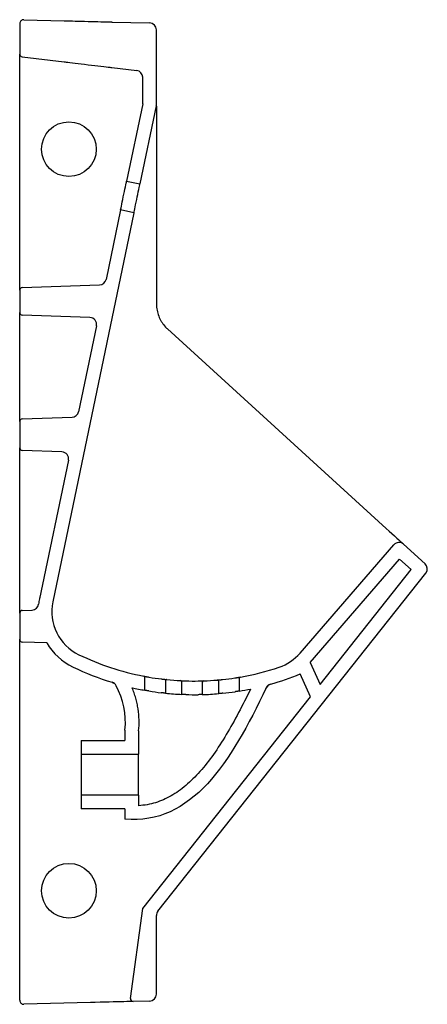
# Model space of a CAD drawing. Header units: millimetres. Extents: x 4269.059 to 4269.358, y 1648.954 to 1649.674.
import ezdxf

# ---------------------------------------------------------------- set-up
doc = ezdxf.new("R2010")
doc.units = ezdxf.units.MM
doc.layers.add('SANINDUSA', color=3, linetype='Continuous')

msp = doc.modelspace()

# ---------------------------------------------------------------- linework, layer by layer
at = {"layer": 'SANINDUSA'}
for p, q in [((4269.0594, 1649.67056), (4269.0594, 1649.64841)), ((4269.06248, 1649.67356), (4269.0919, 1649.67279)), ((4269.1269, 1649.67187), (4269.15453, 1649.67115)), ((4269.1594, 1649.61154), (4269.1594, 1649.66615)), ((4269.0594, 1649.62836), (4269.0594, 1649.64841)), ((4269.06116, 1649.64643), (4269.0919, 1649.64276)), ((4269.1269, 1649.63857), (4269.145, 1649.63641)), ((4269.1494, 1649.61205), (4269.1494, 1649.63145)), ((4269.0594, 1649.53361), (4269.0594, 1649.62836)), ((4269.1494, 1649.61205), (4269.13761, 1649.55556)), ((4269.1593, 1649.61052), (4269.1474, 1649.55351)), ((4269.13761, 1649.55556), (4269.1474, 1649.55351)), ((4269.1594, 1649.54705), (4269.1594, 1649.46591)), ((4269.14301, 1649.53247), (4269.08366, 1649.24802)), ((4269.13322, 1649.53451), (4269.12261, 1649.48366)), ((4269.14301, 1649.53247), (4269.13322, 1649.53451)), ((4269.0594, 1649.47571), (4269.0594, 1649.49659)), ((4269.06133, 1649.47771), (4269.11789, 1649.47968)), ((4269.0594, 1649.47571), (4269.0594, 1649.45957)), ((4269.0594, 1649.43958), (4269.0594, 1649.45957)), ((4269.11083, 1649.45584), (4269.06133, 1649.45757)), ((4269.11555, 1649.44983), (4269.10243, 1649.38695)), ((4269.16756, 1649.44743), (4269.32753, 1649.30167)), ((4269.0594, 1649.40169), (4269.0594, 1649.43958)), ((4269.0594, 1649.37971), (4269.0594, 1649.40169)), ((4269.0594, 1649.37971), (4269.0594, 1649.36057)), ((4269.06133, 1649.38171), (4269.09771, 1649.38298)), ((4269.0594, 1649.34058), (4269.0594, 1649.36057)), ((4269.09032, 1649.35756), (4269.06133, 1649.35857)), ((4269.09504, 1649.35154), (4269.07387, 1649.25006)), ((4269.0594, 1649.26779), (4269.0594, 1649.34058)), ((4269.26454, 1649.21047), (4269.33314, 1649.28963)), ((4269.35595, 1649.27577), (4269.34028, 1649.29005)), ((4269.2718, 1649.20359), (4269.33734, 1649.27921)), ((4269.34577, 1649.27153), (4269.33734, 1649.27921)), ((4269.27909, 1649.18744), (4269.34577, 1649.27153)), ((4269.16048, 1649.02176), (4269.3565, 1649.26897)), ((4269.0594, 1649.23971), (4269.0594, 1649.2462)), ((4269.06133, 1649.24171), (4269.06847, 1649.24196)), ((4269.0594, 1649.23971), (4269.0594, 1649.22057)), ((4269.0594, 1649.20058), (4269.0594, 1649.22057)), ((4269.0792, 1649.21795), (4269.06133, 1649.21857)), ((4269.0594, 1648.95672), (4269.0594, 1649.20058)), ((4269.2718, 1649.20359), (4269.27909, 1649.18744)), ((4269.15099, 1649.1833), (4269.15099, 1649.19264)), ((4269.21999, 1649.19201), (4269.21999, 1649.18272)), ((4269.2721, 1649.17862), (4269.26459, 1649.19526)), ((4269.16599, 1649.19012), (4269.16599, 1649.18117)), ((4269.17799, 1649.18028), (4269.17799, 1649.18934)), ((4269.19299, 1649.18919), (4269.19299, 1649.18015)), ((4269.20499, 1649.18085), (4269.20499, 1649.18979)), ((4269.23934, 1649.18427), (4269.24173, 1649.18729)), ((4269.1494, 1649.02388), (4269.2721, 1649.17862)), ((4269.1364, 1649.15414), (4269.1364, 1649.14664)), ((4269.1464, 1649.1536), (4269.1464, 1649.13664)), ((4269.1044, 1649.14664), (4269.1044, 1649.13664)), ((4269.1044, 1649.14664), (4269.1364, 1649.14664)), ((4269.1044, 1649.13664), (4269.1464, 1649.13664)), ((4269.1044, 1649.13664), (4269.1044, 1649.10664)), ((4269.1464, 1649.10664), (4269.1464, 1649.13664)), ((4269.1044, 1649.10664), (4269.1044, 1649.09664)), ((4269.1464, 1649.10664), (4269.1044, 1649.10664)), ((4269.1464, 1649.10664), (4269.1464, 1649.09891)), ((4269.1364, 1649.09664), (4269.1044, 1649.09664)), ((4269.1364, 1649.09664), (4269.1364, 1649.08914)), ((4269.14042, 1648.95808), (4269.1494, 1649.02388)), ((4269.1494, 1649.02388), (4269.1494, 1649.02388)), ((4269.1594, 1648.96113), (4269.1594, 1649.01865)), ((4269.11116, 1648.955), (4269.06248, 1648.95372)), ((4269.15453, 1648.95613), (4269.14245, 1648.95581))]:
    msp.add_line(p, q, dxfattribs=at)
at = {"layer": 'SANINDUSA', "flags": 128}
for points in [[(4269.0919, 1649.67279), (4269.09208, 1649.67278), (4269.09261, 1649.67277), (4269.09348, 1649.67275), (4269.09468, 1649.67272), (4269.09618, 1649.67268), (4269.09794, 1649.67263), (4269.09994, 1649.67258), (4269.10213, 1649.67252), (4269.10447, 1649.67246), (4269.10691, 1649.6724), (4269.1094, 1649.67233), (4269.11189, 1649.67227), (4269.11433, 1649.6722), (4269.11667, 1649.67214), (4269.11886, 1649.67208), (4269.12086, 1649.67203), (4269.12263, 1649.67198), (4269.12412, 1649.67194), (4269.12532, 1649.67191), (4269.12619, 1649.67189), (4269.12672, 1649.67188), (4269.1269, 1649.67187)], [(4269.0919, 1649.64276), (4269.09208, 1649.64273), (4269.09261, 1649.64267), (4269.09348, 1649.64257), (4269.09468, 1649.64242), (4269.09618, 1649.64224), (4269.09794, 1649.64203), (4269.09994, 1649.64179), (4269.10213, 1649.64153), (4269.10447, 1649.64125), (4269.10691, 1649.64096), (4269.1094, 1649.64066), (4269.11189, 1649.64037), (4269.11433, 1649.64007), (4269.11667, 1649.6398), (4269.11886, 1649.63953), (4269.12086, 1649.63929), (4269.12263, 1649.63908), (4269.12412, 1649.6389), (4269.12532, 1649.63876), (4269.12619, 1649.63866), (4269.12672, 1649.63859), (4269.1269, 1649.63857)], [(4269.13322, 1649.53451), (4269.13326, 1649.53469), (4269.13337, 1649.53522), (4269.13355, 1649.53609), (4269.1338, 1649.53726), (4269.13409, 1649.53869), (4269.13444, 1649.54034), (4269.13482, 1649.54215), (4269.13522, 1649.54406), (4269.13562, 1649.54601), (4269.13602, 1649.54791), (4269.1364, 1649.54972), (4269.13674, 1649.55138), (4269.13704, 1649.55281), (4269.13728, 1649.55398), (4269.13747, 1649.55485), (4269.13758, 1649.55538), (4269.13761, 1649.55556)], [(4269.14301, 1649.53247), (4269.14305, 1649.53265), (4269.14316, 1649.53318), (4269.14334, 1649.53404), (4269.14358, 1649.53521), (4269.14388, 1649.53665), (4269.14423, 1649.5383), (4269.14461, 1649.54011), (4269.145, 1649.54202), (4269.14541, 1649.54396), (4269.14581, 1649.54587), (4269.14619, 1649.54768), (4269.14653, 1649.54933), (4269.14683, 1649.55077), (4269.14707, 1649.55194), (4269.14725, 1649.5528), (4269.14737, 1649.55334), (4269.1474, 1649.55351)], [(4269.32753, 1649.30167), (4269.32968, 1649.29971), (4269.33171, 1649.29786), (4269.33359, 1649.29615), (4269.33528, 1649.29461), (4269.33676, 1649.29326), (4269.338, 1649.29213), (4269.33899, 1649.29123), (4269.3397, 1649.29058), (4269.34014, 1649.29018), (4269.34028, 1649.29005)], [(4269.14245, 1648.95581), (4269.14226, 1648.95581), (4269.14167, 1648.95579), (4269.14071, 1648.95577), (4269.13938, 1648.95573), (4269.13769, 1648.95569), (4269.13568, 1648.95564), (4269.13335, 1648.95558), (4269.13074, 1648.95551), (4269.12789, 1648.95543), (4269.12482, 1648.95535), (4269.12157, 1648.95527), (4269.11818, 1648.95518), (4269.1147, 1648.95509), (4269.11116, 1648.955)]]:
    msp.add_lwpolyline(points, dxfattribs=at)
at = {"layer": 'SANINDUSA'}
for centre in [(4269.0954, 1649.57889), (4269.0954, 1649.03673)]:
    msp.add_circle(centre, 0.02, dxfattribs=at)
for centre, radius, start, end in [((4269.0624, 1649.67056), 0.003, 88.5, 180), ((4269.1544, 1649.66615), 0.005, 0, 88.5), ((4269.0614, 1649.64841), 0.002, 180, 263.18447), ((4269.1444, 1649.63145), 0.005, 0, 83.18447), ((4269.1544, 1649.61154), 0.005, 348.21378, 0), ((4269.11772, 1649.48468), 0.005, 272, 348.21378), ((4269.0614, 1649.47571), 0.002, 92, 180), ((4269.1844, 1649.46591), 0.025, 180, 186.06614), ((4269.0614, 1649.45957), 0.002, 180, 268), ((4269.11066, 1649.45085), 0.005, 348.21378, 88), ((4269.1844, 1649.46591), 0.025, 225.32456, 227.66025), ((4269.09754, 1649.38797), 0.005, 272, 348.21378), ((4269.0614, 1649.37971), 0.002, 92, 180), ((4269.0614, 1649.36057), 0.002, 180, 268), ((4269.09015, 1649.35256), 0.005, 348.21378, 88), ((4269.33691, 1649.28635), 0.005, 47.66025, 139.08723), ((4269.35258, 1649.27208), 0.005, 321.58843, 47.66025), ((4269.11792, 1649.24087), 0.045, 168.21378, 173.01168), ((4269.06829, 1649.24695), 0.005, 272, 353.01168), ((4269.11792, 1649.24087), 0.035, 168.21378, 244.30674), ((4269.0614, 1649.23971), 0.002, 92, 180), ((4269.0614, 1649.22057), 0.002, 180, 268), ((4269.11792, 1649.24087), 0.045, 210.62139, 244.30674), ((4269.18719, 1649.38485), 0.19478, 244.30674, 259.04552), ((4269.23809, 1649.2334), 0.035, 288.57528, 319.08723), ((4269.18719, 1649.38485), 0.20478, 244.30674, 252.90536), ((4269.18719, 1649.38485), 0.19478, 279.94057, 288.57528), ((4269.14999, 1649.19264), 0.001, 0, 79.04552), ((4269.18719, 1649.38485), 0.19478, 260.23557, 262.89851), ((4269.18719, 1649.38485), 0.19478, 276.09774, 278.75417), ((4269.22099, 1649.19201), 0.001, 99.94057, 180), ((4269.18719, 1649.38485), 0.20478, 285.79039, 292.20699), ((4269.12553, 1649.18434), 0.005, 26.90122, 72.90536), ((4269.18719, 1649.38485), 0.20478, 257.14348, 259.81693), ((4269.16699, 1649.19012), 0.001, 84.07676, 180), ((4269.18719, 1649.38485), 0.19478, 264.07676, 267.01252), ((4269.17699, 1649.18934), 0.001, 0, 87.01252), ((4269.18719, 1649.38485), 0.19478, 268.1842, 270.81844), ((4269.19399, 1649.18919), 0.001, 91.98944, 180), ((4269.18719, 1649.38485), 0.19478, 271.98944, 274.92166), ((4269.20399, 1649.18979), 0.001, 0, 94.92166), ((4269.18719, 1649.38485), 0.20478, 279.21597, 281.56368), ((4269.24428, 1649.18299), 0.005, 105.79039, 154.63297), ((4269.18719, 1649.38485), 0.20478, 260.66864, 263.21212), ((4269.18719, 1649.38485), 0.20478, 264.05672, 267.42404), ((4269.18719, 1649.38485), 0.20478, 268.26403, 270.78247), ((4269.18719, 1649.38485), 0.20478, 271.62204, 274.98565), ((4269.18719, 1649.38485), 0.20478, 275.82879, 278.3666), ((4269.1644, 1649.01865), 0.005, 141.58843, 180), ((4269.1544, 1648.96113), 0.005, 271.5, 0), ((4269.0624, 1648.95672), 0.003, 180, 271.5), ((4269.1424, 1648.95781), 0.002, 172.22352, 271.5)]:
    msp.add_arc(centre, radius, start, end, dxfattribs=at)
for points, knots in [([(4269.1594, 1649.61042), (4269.1594, 1649.61017), (4269.1594, 1649.6093), (4269.1594, 1649.60741), (4269.1594, 1649.60338), (4269.1594, 1649.59749), (4269.1594, 1649.5898), (4269.1594, 1649.57882), (4269.1594, 1649.56457), (4269.1594, 1649.55289), (4269.1594, 1649.54705)], [0, 0, 0, 0, 0.015956, 0.055395, 0.09503, 0.215054, 0.335565, 0.456097, 0.728017, 1, 1, 1, 1]), ([(4269.0594, 1649.49659), (4269.0594, 1649.49749), (4269.0594, 1649.49849), (4269.0594, 1649.5007), (4269.0594, 1649.5019), (4269.0594, 1649.50385), (4269.0594, 1649.50453), (4269.0594, 1649.50593), (4269.0594, 1649.50665), (4269.0594, 1649.50886), (4269.0594, 1649.5104), (4269.0594, 1649.51363), (4269.0594, 1649.51531), (4269.0594, 1649.51881), (4269.0594, 1649.52059), (4269.0594, 1649.52422), (4269.0594, 1649.52606), (4269.0594, 1649.5298), (4269.0594, 1649.53171), (4269.0594, 1649.53361)], [0, 0, 0, 0, 0.125, 0.125, 0.25, 0.25, 0.3125, 0.3125, 0.375, 0.375, 0.5, 0.5, 0.625, 0.625, 0.75, 0.75, 0.875, 0.875, 1, 1, 1, 1]), ([(4269.15954, 1649.46327), (4269.1597, 1649.46181), (4269.15998, 1649.46037), (4269.16078, 1649.45759), (4269.1613, 1649.45624), (4269.16225, 1649.4543), (4269.1626, 1649.45366), (4269.16334, 1649.45243), (4269.16373, 1649.45184), (4269.16496, 1649.45014), (4269.16586, 1649.44909), (4269.16682, 1649.44813)], [0, 0, 0, 0, 0.25, 0.25, 0.5, 0.5, 0.625, 0.625, 0.75, 0.75, 1, 1, 1, 1]), ([(4269.0594, 1649.2462), (4269.0594, 1649.24645), (4269.0594, 1649.24679), (4269.0594, 1649.24747), (4269.0594, 1649.24771), (4269.0594, 1649.24826), (4269.0594, 1649.24856), (4269.0594, 1649.24954), (4269.0594, 1649.25028), (4269.0594, 1649.25151), (4269.0594, 1649.25194), (4269.0594, 1649.25284), (4269.0594, 1649.25331), (4269.0594, 1649.25479), (4269.0594, 1649.25583), (4269.0594, 1649.25747), (4269.0594, 1649.25803), (4269.0594, 1649.25918), (4269.0594, 1649.25977), (4269.0594, 1649.26157), (4269.0594, 1649.26278), (4269.0594, 1649.26526), (4269.0594, 1649.26651), (4269.0594, 1649.26779)], [0, 0, 0, 0, 0.125, 0.125, 0.1875, 0.1875, 0.25, 0.25, 0.375, 0.375, 0.4375, 0.4375, 0.5, 0.5, 0.625, 0.625, 0.6875, 0.6875, 0.75, 0.75, 0.875, 0.875, 1, 1, 1, 1]), ([(4269.07418, 1649.25155), (4269.07412, 1649.25134), (4269.07401, 1649.25097), (4269.07393, 1649.25084), (4269.0739, 1649.25078)], [0, 0, 0, 0, 0.559226, 1, 1, 1, 1]), ([(4269.15018, 1649.19362), (4269.15018, 1649.19362), (4269.15029, 1649.1936), (4269.15059, 1649.19354), (4269.15071, 1649.19352), (4269.151, 1649.19346), (4269.15117, 1649.19343), (4269.15154, 1649.19336), (4269.15174, 1649.19333), (4269.15217, 1649.19325), (4269.1524, 1649.1932), (4269.15288, 1649.19312), (4269.15313, 1649.19307), (4269.15364, 1649.19298), (4269.1539, 1649.19294), (4269.15416, 1649.19289)], [0, 0, 0, 0, 0.25, 0.25, 0.375, 0.375, 0.5, 0.5, 0.625, 0.625, 0.75, 0.75, 0.875, 0.875, 1, 1, 1, 1]), ([(4269.16311, 1649.19157), (4269.16337, 1649.19153), (4269.16363, 1649.1915), (4269.16415, 1649.19144), (4269.1644, 1649.19141), (4269.16488, 1649.19135), (4269.16511, 1649.19133), (4269.16554, 1649.19128), (4269.16574, 1649.19126), (4269.16611, 1649.19122), (4269.16628, 1649.1912), (4269.16657, 1649.19117), (4269.16669, 1649.19115), (4269.16689, 1649.19113), (4269.16697, 1649.19113), (4269.16707, 1649.19111), (4269.16709, 1649.19111), (4269.16709, 1649.19111)], [0, 0, 0, 0, 0.125, 0.125, 0.25, 0.25, 0.375, 0.375, 0.5, 0.5, 0.625, 0.625, 0.75, 0.75, 0.875, 0.875, 1, 1, 1, 1]), ([(4269.21684, 1649.19234), (4269.2171, 1649.19238), (4269.21736, 1649.19242), (4269.21787, 1649.1925), (4269.21812, 1649.19254), (4269.2186, 1649.19262), (4269.21883, 1649.19266), (4269.21926, 1649.19273), (4269.21946, 1649.19276), (4269.21983, 1649.19283), (4269.22, 1649.19285), (4269.22029, 1649.1929), (4269.22041, 1649.19293), (4269.22061, 1649.19296), (4269.22069, 1649.19297), (4269.22079, 1649.19299), (4269.22082, 1649.193), (4269.22082, 1649.193)], [0, 0, 0, 0, 0.125, 0.125, 0.25, 0.25, 0.375, 0.375, 0.5, 0.5, 0.625, 0.625, 0.75, 0.75, 0.875, 0.875, 1, 1, 1, 1]), ([(4269.12739, 1649.18897), (4269.12743, 1649.18896), (4269.1275, 1649.18893), (4269.12778, 1649.1888), (4269.12821, 1649.18856), (4269.12871, 1649.18823), (4269.129, 1649.18791), (4269.12914, 1649.18775)], [0, 0, 0, 0, 0.165797, 0.306432, 0.507361, 0.759978, 1, 1, 1, 1]), ([(4269.1464, 1649.1536), (4269.14696, 1649.15899), (4269.14684, 1649.16433), (4269.14582, 1649.17096), (4269.14557, 1649.17229), (4269.14499, 1649.17493), (4269.14466, 1649.17625), (4269.14392, 1649.17885), (4269.14352, 1649.18014), (4269.14262, 1649.18269), (4269.14214, 1649.18395), (4269.14163, 1649.18521)], [0, 0, 0, 0, 0.5, 0.5, 0.625, 0.625, 0.75, 0.75, 0.875, 0.875, 1, 1, 1, 1]), ([(4269.22824, 1649.18423), (4269.22252, 1649.17239), (4269.21666, 1649.16111), (4269.20747, 1649.14578), (4269.20433, 1649.14094), (4269.19792, 1649.13192), (4269.19463, 1649.12773), (4269.18791, 1649.12014), (4269.18446, 1649.11673), (4269.17742, 1649.11076), (4269.17382, 1649.10821), (4269.16644, 1649.10399), (4269.16266, 1649.10233), (4269.15481, 1649.09992), (4269.15073, 1649.09917), (4269.1464, 1649.09891)], [0, 0, 0, 0, 0.25, 0.25, 0.375, 0.375, 0.5, 0.5, 0.625, 0.625, 0.75, 0.75, 0.875, 0.875, 1, 1, 1, 1]), ([(4269.17704, 1649.19034), (4269.17704, 1649.19034), (4269.17707, 1649.19034), (4269.17717, 1649.19033), (4269.17725, 1649.19033), (4269.17744, 1649.19032), (4269.17757, 1649.19031), (4269.17786, 1649.1903), (4269.17802, 1649.19029), (4269.17839, 1649.19027), (4269.17859, 1649.19026), (4269.17902, 1649.19024), (4269.17925, 1649.19023), (4269.17974, 1649.19021), (4269.17999, 1649.19021), (4269.1805, 1649.19019), (4269.18076, 1649.19018), (4269.18102, 1649.19017)], [0, 0, 0, 0, 0.125, 0.125, 0.25, 0.25, 0.375, 0.375, 0.5, 0.5, 0.625, 0.625, 0.75, 0.75, 0.875, 0.875, 1, 1, 1, 1]), ([(4269.18997, 1649.19009), (4269.19024, 1649.1901), (4269.1905, 1649.1901), (4269.19101, 1649.19011), (4269.19126, 1649.19011), (4269.19174, 1649.19013), (4269.19198, 1649.19013), (4269.19241, 1649.19014), (4269.19261, 1649.19015), (4269.19298, 1649.19016), (4269.19314, 1649.19016), (4269.19343, 1649.19017), (4269.19355, 1649.19018), (4269.19375, 1649.19018), (4269.19383, 1649.19019), (4269.19393, 1649.19019), (4269.19395, 1649.19019), (4269.19395, 1649.19019)], [0, 0, 0, 0, 0.125, 0.125, 0.25, 0.25, 0.375, 0.375, 0.5, 0.5, 0.625, 0.625, 0.75, 0.75, 0.875, 0.875, 1, 1, 1, 1]), ([(4269.2039, 1649.19079), (4269.2039, 1649.19079), (4269.20393, 1649.19079), (4269.20403, 1649.1908), (4269.20411, 1649.19081), (4269.20431, 1649.19083), (4269.20443, 1649.19084), (4269.20472, 1649.19086), (4269.20489, 1649.19088), (4269.20525, 1649.19091), (4269.20546, 1649.19093), (4269.20589, 1649.19097), (4269.20612, 1649.19099), (4269.2066, 1649.19104), (4269.20685, 1649.19107), (4269.20736, 1649.19112), (4269.20762, 1649.19115), (4269.20788, 1649.19117)], [0, 0, 0, 0, 0.125, 0.125, 0.25, 0.25, 0.375, 0.375, 0.5, 0.5, 0.625, 0.625, 0.75, 0.75, 0.875, 0.875, 1, 1, 1, 1]), ([(4269.23976, 1649.18513), (4269.23981, 1649.18525), (4269.23997, 1649.18563), (4269.24038, 1649.18618), (4269.24092, 1649.18673), (4269.24146, 1649.18714), (4269.24195, 1649.18742), (4269.24233, 1649.1876), (4269.24257, 1649.18769), (4269.24267, 1649.18772), (4269.2427, 1649.18773), (4269.2427, 1649.18773)], [0, 0, 0, 0, 0.092226, 0.3031317, 0.4923144, 0.6579185, 0.796724, 0.9033368, 0.9628166, 0.9960211, 1, 1, 1, 1]), ([(4269.15399, 1649.18278), (4269.15379, 1649.18281), (4269.1536, 1649.18285), (4269.15322, 1649.18291), (4269.15303, 1649.18294), (4269.15267, 1649.183), (4269.15249, 1649.18303), (4269.15217, 1649.18309), (4269.15201, 1649.18312), (4269.15174, 1649.18317), (4269.15161, 1649.18319), (4269.15139, 1649.18323), (4269.1513, 1649.18324), (4269.15107, 1649.18328), (4269.15099, 1649.1833), (4269.15099, 1649.1833)], [0, 0, 0, 0, 0.125, 0.125, 0.25, 0.25, 0.375, 0.375, 0.5, 0.5, 0.625, 0.625, 0.75, 0.75, 1, 1, 1, 1]), ([(4269.16599, 1649.18117), (4269.16599, 1649.18117), (4269.16597, 1649.18118), (4269.16589, 1649.18118), (4269.16583, 1649.18119), (4269.16568, 1649.18121), (4269.16559, 1649.18121), (4269.16537, 1649.18124), (4269.16525, 1649.18125), (4269.16497, 1649.18128), (4269.16482, 1649.1813), (4269.16449, 1649.18133), (4269.16432, 1649.18135), (4269.16396, 1649.18139), (4269.16377, 1649.18142), (4269.16338, 1649.18146), (4269.16319, 1649.18148), (4269.16299, 1649.18151)], [0, 0, 0, 0, 0.125, 0.125, 0.25, 0.25, 0.375, 0.375, 0.5, 0.5, 0.625, 0.625, 0.75, 0.75, 0.875, 0.875, 1, 1, 1, 1]), ([(4269.18099, 1649.18017), (4269.18079, 1649.18017), (4269.1806, 1649.18018), (4269.18021, 1649.18019), (4269.18002, 1649.1802), (4269.17966, 1649.18021), (4269.17949, 1649.18022), (4269.17916, 1649.18023), (4269.17901, 1649.18024), (4269.17873, 1649.18025), (4269.17861, 1649.18025), (4269.17839, 1649.18026), (4269.17829, 1649.18027), (4269.17807, 1649.18028), (4269.17799, 1649.18028), (4269.17799, 1649.18028)], [0, 0, 0, 0, 0.125, 0.125, 0.25, 0.25, 0.375, 0.375, 0.5, 0.5, 0.625, 0.625, 0.75, 0.75, 1, 1, 1, 1]), ([(4269.19299, 1649.18015), (4269.19299, 1649.18015), (4269.19297, 1649.18015), (4269.19289, 1649.18015), (4269.19284, 1649.18015), (4269.19269, 1649.18015), (4269.19259, 1649.18014), (4269.19238, 1649.18014), (4269.19225, 1649.18013), (4269.19197, 1649.18013), (4269.19182, 1649.18012), (4269.19149, 1649.18012), (4269.19132, 1649.18011), (4269.19078, 1649.1801), (4269.19039, 1649.1801), (4269.18999, 1649.18009)], [0, 0, 0, 0, 0.125, 0.125, 0.25, 0.25, 0.375, 0.375, 0.5, 0.5, 0.625, 0.625, 0.75, 0.75, 1, 1, 1, 1]), ([(4269.20799, 1649.18113), (4269.20779, 1649.18111), (4269.2076, 1649.18109), (4269.20721, 1649.18105), (4269.20702, 1649.18103), (4269.20666, 1649.181), (4269.20649, 1649.18098), (4269.20616, 1649.18095), (4269.20601, 1649.18094), (4269.20573, 1649.18091), (4269.20561, 1649.1809), (4269.20539, 1649.18088), (4269.20529, 1649.18087), (4269.20507, 1649.18085), (4269.20499, 1649.18085), (4269.20499, 1649.18085)], [0, 0, 0, 0, 0.125, 0.125, 0.25, 0.25, 0.375, 0.375, 0.5, 0.5, 0.625, 0.625, 0.75, 0.75, 1, 1, 1, 1]), ([(4269.21999, 1649.18272), (4269.21999, 1649.18272), (4269.21997, 1649.18271), (4269.21989, 1649.1827), (4269.21983, 1649.18269), (4269.21968, 1649.18267), (4269.21959, 1649.18265), (4269.21937, 1649.18262), (4269.21924, 1649.1826), (4269.21897, 1649.18255), (4269.21882, 1649.18253), (4269.21849, 1649.18248), (4269.21831, 1649.18245), (4269.21795, 1649.1824), (4269.21777, 1649.18237), (4269.21738, 1649.18231), (4269.21719, 1649.18228), (4269.21699, 1649.18225)], [0, 0, 0, 0, 0.125, 0.125, 0.25, 0.25, 0.375, 0.375, 0.5, 0.5, 0.625, 0.625, 0.75, 0.75, 0.875, 0.875, 1, 1, 1, 1])]:
    msp.add_open_spline(points, degree=3, knots=knots, dxfattribs=at)
for points in [[(4269.1364, 1649.15414), (4269.13776, 1649.16624), (4269.13495, 1649.17681), (4269.12999, 1649.1866)], [(4269.23976, 1649.18513), (4269.21399, 1649.13077), (4269.18508, 1649.08448), (4269.1364, 1649.08914)]]:
    msp.add_open_spline(points, degree=3, dxfattribs=at)

doc.saveas('drawing.dxf')
